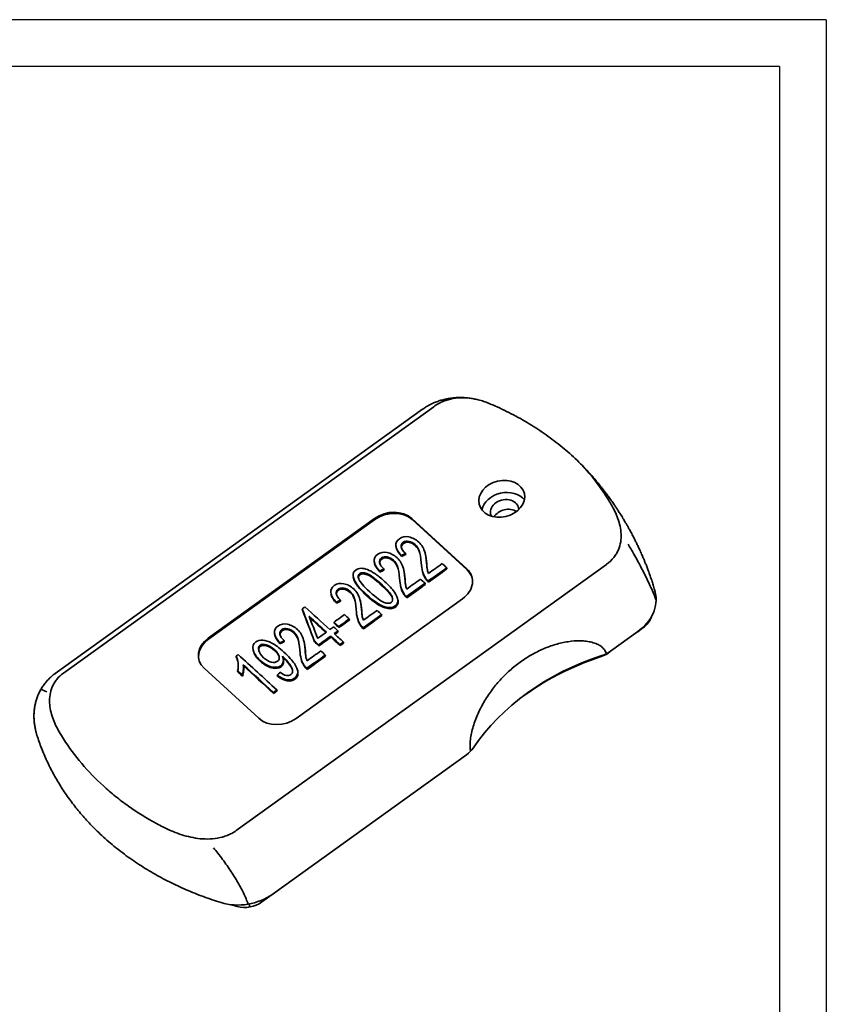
# Model space of a CAD drawing. Header units: millimetres. Extents: x 1490 to 1787, y 294 to 785.
# Tile 5 of 11: x 1706 to 1787, y 394 to 493. Entities that reach past the tile are written whole.
import ezdxf

# ---------------------------------------------------------------- set-up
doc = ezdxf.new("R2010")
doc.units = ezdxf.units.MM
doc.header["$LTSCALE"] = 1.8
doc.header["$MEASUREMENT"] = 0
doc.layers.add('1轮廓实线层', color=7, linetype='Continuous')
doc.layers.add('2细线层', color=4, linetype='Continuous')
doc.layers.add('粗实线层', color=7, linetype='Continuous', lineweight=35)

msp = doc.modelspace()

# ---------------------------------------------------------------- linework, layer by layer
at = {"layer": '1轮廓实线层'}
for q in [(1530.221, 488.033), (1782.536, 299.033)]:
    msp.add_line((1782.536, 488.033), q, dxfattribs=at)
at = {"layer": '2细线层'}
for q in [(1506.596, 492.758), (1787.261, 294.308)]:
    msp.add_line((1787.261, 492.758), q, dxfattribs=at)
at = {"layer": '粗实线层'}
for p, q in [((1746.587, 453.498), (1709.582, 426.881)), ((1747.707, 453.754), (1710.398, 426.918)), ((1744.088, 442.988), (1744.062, 443.098)), ((1741.755, 442.496), (1724.998, 430.443)), ((1725.024, 430.333), (1741.781, 442.386)), ((1751.04, 437.421), (1745.509, 442.484)), ((1745.535, 442.374), (1751.066, 437.311)), ((1743.915, 439.628), (1743.94, 439.518)), ((1744.455, 438.773), (1744.481, 438.663)), ((1744.86, 438.983), (1744.886, 438.873)), ((1746.871, 438.868), (1746.846, 438.978)), ((1727.796, 411.035), (1765.105, 437.871)), ((1741.729, 438.056), (1741.755, 437.946)), ((1742.27, 437.201), (1742.296, 437.092)), ((1742.675, 437.411), (1742.701, 437.301)), ((1744.686, 437.296), (1744.66, 437.406)), ((1746.55, 437.274), (1746.576, 437.165)), ((1749.016, 437.53), (1749.042, 437.42)), ((1739.603, 436.566), (1739.629, 436.456)), ((1739.945, 435.805), (1739.92, 435.915)), ((1744.365, 435.703), (1744.391, 435.593)), ((1746.831, 435.958), (1746.857, 435.849)), ((1747.158, 436.193), (1747.183, 436.083)), ((1737.359, 434.913), (1737.385, 434.803)), ((1744.972, 434.621), (1744.998, 434.511)), ((1733.848, 422.342), (1750.605, 434.396)), ((1737.9, 434.058), (1737.926, 433.948)), ((1738.305, 434.268), (1738.331, 434.158)), ((1740.316, 434.153), (1740.29, 434.263)), ((1744.098, 434.303), (1744.073, 434.413)), ((1734.452, 433.383), (1734.477, 433.273)), ((1742.461, 432.815), (1742.487, 432.705)), ((1737.66, 432.042), (1737.686, 431.932)), ((1739.198, 432.368), (1739.224, 432.258)), ((1739.995, 432.559), (1740.021, 432.45)), ((1731.681, 430.828), (1731.707, 430.719)), ((1737.333, 430.642), (1737.359, 430.532)), ((1738.058, 431.163), (1738.084, 431.053)), ((1738.138, 431.605), (1738.163, 431.495)), ((1740.602, 431.478), (1740.628, 431.368)), ((1765.527, 429.126), (1768.259, 431.091)), ((1768.266, 431.081), (1768.79, 431.458)), ((1732.222, 429.974), (1732.247, 429.864)), ((1732.627, 430.183), (1732.652, 430.073)), ((1734.638, 430.069), (1734.612, 430.178)), ((1735.677, 430.163), (1735.703, 430.053)), ((1736.113, 429.764), (1736.139, 429.654)), ((1738.26, 429.793), (1738.286, 429.683)), ((1738.605, 430.042), (1738.631, 429.932)), ((1729.513, 429.238), (1729.539, 429.129)), ((1736.783, 428.731), (1736.809, 428.621)), ((1764.924, 428.713), (1764.908, 428.78)), ((1765.233, 428.9), (1765.534, 429.117)), ((1727.788, 428.616), (1727.814, 428.506)), ((1728.524, 427.741), (1728.55, 427.632)), ((1732.559, 428.289), (1732.534, 428.399)), ((1734.317, 428.475), (1734.342, 428.365)), ((1724.563, 427.417), (1730.094, 422.354)), ((1727.947, 427.141), (1727.973, 427.031)), ((1728.406, 426.72), (1728.432, 426.61)), ((1731.939, 426.71), (1731.965, 426.6)), ((1734, 427.126), (1733.974, 427.236)), ((1734.924, 427.394), (1734.95, 427.284)), ((1731.553, 424.969), (1731.579, 424.859)), ((1731.898, 425.217), (1731.924, 425.107)), ((1731.525, 404.669), (1751.015, 418.688)), ((1730.405, 403.849), (1731.532, 404.66)), ((1729.102, 403.643), (1729.173, 403.337))]:
    msp.add_line(p, q, dxfattribs=at)
msp.add_ellipse((1754.559, 444.473), major_axis=(-2.278, -0.534), ratio=0.779362, dxfattribs=at)
for centre, major_axis, start_param, end_param in [((1754.842, 443.265), (2.278, 0.534), 0.347132, 2.794531), ((1754.842, 443.265), (-1.402, -0.329), 2.95112, 6.283185), ((1743.415, 440.977), (-2.629, -0.616), 3.630882, 5.201678), ((1743.44, 440.867), (2.629, 0.616), 0.489289, 2.060085), ((1754.842, 443.265), (-1.402, -0.329), 0, 0.190445), ((1755.074, 442.276), (1.402, 0.329), 0.639497, 2.502069), ((1748.946, 435.914), (-2.629, -0.616), 2.060085, 3.630882), ((1748.972, 435.805), (2.629, 0.616), 0.026788, 0.489289), ((1765.217, 433.876), (4.819, 1.129), 5.201678, 6.291931), ((1767.297, 432.825), (-2.366, -0.554), 2.060085, 2.72286), ((1726.683, 428.814), (2.629, 0.616), 2.060085, 3.114777), ((1726.657, 428.924), (-2.629, -0.616), 5.201678, 6.772474), ((1770.992, 412.262), (-21.907, -5.134), 4.821427, 5.581929), ((1764.016, 430.014), (-1.928, -0.452), 1.679834, 2.060085), ((1763.868, 430.645), (2.629, 0.616), 4.821427, 5.201678), ((1771.14, 411.631), (22.608, 5.298), 1.679834, 2.08681), ((1732.188, 423.861), (-2.629, -0.616), 0.489289, 2.060085), ((1712.443, 422.136), (4.819, 1.129), 3.133123, 3.197117), ((1749.356, 420.206), (2.629, 0.616), 5.201678, 5.581929), ((1749.503, 419.575), (-1.928, -0.452), 2.060085, 2.181035), ((1728.483, 407.454), (4.819, 1.129), 4.064646, 5.201678), ((1728.912, 405.216), (-2.366, -0.554), 0.959215, 2.060085)]:
    msp.add_ellipse(centre, major_axis=major_axis, ratio=0.779362, start_param=start_param, end_param=end_param, dxfattribs=at)
for points, knots in [([(1750.092, 454.673), (1750.063, 454.673), (1749.884, 454.666), (1749.553, 454.634), (1749.101, 454.566), (1748.657, 454.467), (1748.222, 454.339), (1747.798, 454.181), (1747.386, 453.992), (1746.99, 453.771), (1746.725, 453.606), (1746.598, 453.508), (1746.592, 453.502)], [0, 0, 0, 0, 0.024796, 0.154722, 0.2806, 0.403457, 0.524081, 0.643035, 0.76072, 0.877428, 0.993386, 1, 1, 1, 1]), ([(1751.014, 454.654), (1750.898, 454.659), (1750.781, 454.661), (1750.329, 454.658), (1749.993, 454.63), (1749.331, 454.514), (1748.998, 454.424), (1748.53, 454.24), (1748.379, 454.17), (1748.048, 453.992), (1747.871, 453.879), (1747.71, 453.753)], [0, 0, 0, 0, 0.101157, 0.101157, 0.388242, 0.388242, 0.675328, 0.675328, 0.81887, 0.81887, 1, 1, 1, 1]), ([(1753.507, 453.997), (1753.417, 454.038), (1753.167, 454.144), (1752.731, 454.299), (1752.23, 454.446), (1751.742, 454.555), (1751.27, 454.632), (1750.805, 454.675), (1750.423, 454.687), (1750.209, 454.677), (1750.143, 454.673)], [0, 0, 0, 0, 0.089412, 0.243539, 0.409399, 0.546825, 0.677705, 0.819378, 0.944795, 1, 1, 1, 1]), ([(1763.09, 447.395), (1762.896, 447.603), (1762.471, 448.044), (1761.786, 448.701), (1761.038, 449.366), (1760.262, 450.007), (1759.458, 450.622), (1758.629, 451.209), (1757.774, 451.77), (1756.892, 452.304), (1755.985, 452.811), (1755.05, 453.292), (1754.223, 453.686), (1753.701, 453.911), (1753.505, 453.993)], [0, 0, 0, 0, 0.075598, 0.163015, 0.250694, 0.338263, 0.425438, 0.512381, 0.599224, 0.686098, 0.773093, 0.860334, 0.947951, 1, 1, 1, 1]), ([(1762.613, 447.891), (1762.902, 447.58), (1763.181, 447.263), (1764.115, 446.144), (1764.715, 445.315), (1765.366, 444.272), (1765.479, 444.085), (1765.589, 443.897)], [0, 0, 0, 0, 0.248648, 0.248648, 0.866255, 0.866255, 1, 1, 1, 1]), ([(1763.108, 447.376), (1763.186, 447.293), (1763.262, 447.21), (1763.466, 446.986), (1763.655, 446.774), (1763.84, 446.558), (1763.962, 446.414), (1764.023, 446.342), (1764.183, 446.148), (1764.281, 446.026), (1764.378, 445.904)], [0, 0, 0, 0, 0.17326, 0.17326, 0.465188, 0.611152, 0.611152, 0.757116, 0.757116, 1, 1, 1, 1]), ([(1764.011, 446.357), (1763.952, 446.428), (1763.852, 446.545), (1763.749, 446.662), (1763.708, 446.709)], [0, 0, 0, 0, 0.603621, 1, 1, 1, 1]), ([(1769.812, 435.809), (1769.765, 435.961), (1769.652, 436.318), (1769.474, 436.835), (1769.293, 437.33), (1769.137, 437.738), (1768.997, 438.089), (1768.854, 438.437), (1768.689, 438.823), (1768.502, 439.245), (1768.312, 439.654), (1768.137, 440.018), (1767.961, 440.373), (1767.762, 440.761), (1767.548, 441.163), (1767.346, 441.531), (1767.166, 441.847), (1766.982, 442.163), (1766.767, 442.522), (1766.527, 442.91), (1766.294, 443.275), (1766.078, 443.603), (1765.855, 443.932), (1765.601, 444.298), (1765.327, 444.68), (1765.072, 445.023), (1764.85, 445.315), (1764.643, 445.58), (1764.42, 445.861), (1764.223, 446.102), (1764.096, 446.256), (1764.054, 446.305)], [0, 0, 0, 0, 0.03974, 0.093457, 0.136113, 0.171436, 0.202517, 0.230393, 0.265012, 0.30714, 0.34552, 0.377268, 0.407518, 0.444269, 0.485638, 0.520922, 0.54852, 0.575839, 0.611839, 0.652728, 0.689311, 0.719356, 0.749881, 0.787636, 0.830018, 0.866486, 0.89329, 0.919728, 0.949593, 0.983711, 1, 1, 1, 1]), ([(1765.105, 437.873), (1765.406, 438.078), (1765.656, 438.312), (1765.958, 438.691), (1766.044, 438.816), (1766.193, 439.069), (1766.258, 439.197), (1766.425, 439.589), (1766.5, 439.86), (1766.586, 440.395), (1766.598, 440.661), (1766.574, 441.191), (1766.538, 441.455), (1766.428, 441.968), (1766.354, 442.219), (1766.091, 442.958), (1765.858, 443.433), (1765.589, 443.897)], [0, 0, 0, 0, 0.135555, 0.135555, 0.197293, 0.197293, 0.25903, 0.25903, 0.382506, 0.382506, 0.505981, 0.505981, 0.629456, 0.629456, 0.752932, 0.752932, 1, 1, 1, 1]), ([(1747.18, 436.956), (1747.132, 437.063), (1747.095, 437.176), (1747.041, 437.417), (1747.013, 437.661), (1746.941, 438.473), (1746.89, 438.808), (1746.772, 439.265), (1746.691, 439.464), (1746.484, 439.804), (1746.355, 439.96), (1745.895, 440.38), (1745.561, 440.558), (1744.835, 440.708), (1744.518, 440.649), (1743.981, 440.263), (1743.864, 440.022), (1743.929, 439.444), (1744.115, 439.124), (1744.455, 438.773)], [0, 0, 0, 0, 0.066793, 0.066793, 0.133382, 0.133382, 0.213451, 0.213451, 0.29333, 0.29333, 0.373459, 0.373459, 0.530901, 0.530901, 0.688246, 0.688246, 0.844123, 0.844123, 1, 1, 1, 1]), ([(1744.86, 438.983), (1744.618, 439.206), (1744.479, 439.416), (1744.404, 439.811), (1744.468, 439.97), (1744.792, 440.202), (1744.984, 440.235), (1745.438, 440.139), (1745.646, 440.028), (1746.014, 439.692), (1746.151, 439.479), (1746.339, 438.955), (1746.406, 438.557), (1746.471, 437.676), (1746.515, 437.389), (1746.645, 436.929), (1746.74, 436.718), (1746.945, 436.407), (1747.041, 436.296), (1747.158, 436.193)], [0, 0, 0, 0, 0.138686, 0.138686, 0.277371, 0.277371, 0.408852, 0.408852, 0.540333, 0.540333, 0.665258, 0.665258, 0.790119, 0.790119, 0.870454, 0.870454, 0.95098, 0.95098, 1, 1, 1, 1]), ([(1744.473, 439.477), (1744.47, 439.486), (1744.469, 439.495), (1744.429, 439.701), (1744.494, 439.86), (1744.817, 440.093), (1745.01, 440.125), (1745.464, 440.029), (1745.672, 439.919), (1746.039, 439.582), (1746.176, 439.369), (1746.296, 439.035), (1746.32, 438.952), (1746.342, 438.858)], [0, 0, 0, 0, 0.011012, 0.011012, 0.255446, 0.255446, 0.487182, 0.487182, 0.718918, 0.718918, 0.939097, 0.939097, 1, 1, 1, 1]), ([(1770.116, 434.269), (1770.041, 434.467), (1769.961, 434.67), (1769.787, 435.089), (1769.694, 435.305), (1769.5, 435.739), (1769.399, 435.958), (1769.084, 436.622), (1768.858, 437.072), (1768.381, 437.986), (1768.129, 438.448), (1767.684, 439.238), (1767.492, 439.569), (1767.298, 439.897)], [0, 0, 0, 0, 0.117451, 0.117451, 0.236044, 0.236044, 0.354637, 0.354637, 0.591824, 0.591824, 0.82901, 0.82901, 1, 1, 1, 1]), ([(1744.995, 435.384), (1744.947, 435.491), (1744.91, 435.604), (1744.856, 435.845), (1744.828, 436.09), (1744.756, 436.901), (1744.705, 437.236), (1744.587, 437.693), (1744.506, 437.892), (1744.299, 438.232), (1744.17, 438.388), (1743.71, 438.809), (1743.376, 438.986), (1742.649, 439.137), (1742.333, 439.078), (1741.796, 438.691), (1741.679, 438.451), (1741.744, 437.873), (1741.93, 437.553), (1742.27, 437.201)], [0, 0, 0, 0, 0.066793, 0.066793, 0.133382, 0.133382, 0.213451, 0.213451, 0.29333, 0.29333, 0.373459, 0.373459, 0.530901, 0.530901, 0.688246, 0.688246, 0.844123, 0.844123, 1, 1, 1, 1]), ([(1742.675, 437.411), (1742.433, 437.634), (1742.294, 437.845), (1742.219, 438.239), (1742.283, 438.398), (1742.607, 438.631), (1742.799, 438.663), (1743.253, 438.567), (1743.461, 438.457), (1743.829, 438.12), (1743.966, 437.907), (1744.154, 437.383), (1744.221, 436.985), (1744.286, 436.104), (1744.33, 435.817), (1744.459, 435.357), (1744.555, 435.146), (1744.76, 434.835), (1744.856, 434.724), (1744.972, 434.621)], [0, 0, 0, 0, 0.138686, 0.138686, 0.277371, 0.277371, 0.408852, 0.408852, 0.540333, 0.540333, 0.665258, 0.665258, 0.790119, 0.790119, 0.870454, 0.870454, 0.95098, 0.95098, 1, 1, 1, 1]), ([(1747.088, 437.217), (1747.062, 437.346), (1747.036, 437.58), (1746.97, 438.327), (1746.924, 438.642), (1746.871, 438.868)], [0, 0, 0, 0, 0.455359, 0.455359, 1, 1, 1, 1]), ([(1742.287, 437.905), (1742.285, 437.914), (1742.283, 437.923), (1742.244, 438.129), (1742.309, 438.288), (1742.632, 438.521), (1742.824, 438.553), (1743.279, 438.457), (1743.486, 438.347), (1743.854, 438.01), (1743.991, 437.797), (1744.111, 437.463), (1744.135, 437.38), (1744.157, 437.287)], [0, 0, 0, 0, 0.011012, 0.011012, 0.255446, 0.255446, 0.487182, 0.487182, 0.718918, 0.718918, 0.939097, 0.939097, 1, 1, 1, 1]), ([(1743.754, 435.068), (1743.543, 435.372), (1743.21, 435.732), (1742.372, 436.499), (1742.046, 436.764), (1741.509, 437.117), (1741.259, 437.251), (1740.796, 437.433), (1740.581, 437.475), (1740.186, 437.464), (1740.012, 437.408), (1739.656, 437.152), (1739.562, 436.961), (1739.595, 436.489), (1739.709, 436.219), (1739.92, 435.915)], [0, 0, 0, 0, 0.149497, 0.149497, 0.275844, 0.275844, 0.402168, 0.402168, 0.528492, 0.528492, 0.655378, 0.655378, 0.827689, 0.827689, 1, 1, 1, 1]), ([(1742.708, 434.039), (1742.389, 434.154), (1741.913, 434.502), (1740.641, 435.666), (1740.265, 436.108), (1740.056, 436.646), (1740.092, 436.822), (1740.412, 437.052), (1740.651, 437.053), (1740.969, 436.939)], [0, 0, 0, 0, 0.279117, 0.279117, 0.558234, 0.558234, 0.777378, 0.777378, 1, 1, 1, 1]), ([(1740.14, 436.408), (1740.097, 436.591), (1740.143, 436.73), (1740.437, 436.942), (1740.676, 436.943), (1740.995, 436.829)], [0, 0, 0, 0, 0.452785, 0.452785, 1, 1, 1, 1]), ([(1740.969, 436.939), (1741.286, 436.825), (1741.764, 436.476), (1743.035, 435.313), (1743.403, 434.887), (1743.61, 434.345), (1743.582, 434.152), (1743.265, 433.924), (1743.027, 433.924), (1742.708, 434.039)], [0, 0, 0, 0, 0.250965, 0.250965, 0.500565, 0.500565, 0.750283, 0.750283, 1, 1, 1, 1]), ([(1740.995, 436.829), (1741.312, 436.715), (1741.789, 436.366), (1743.06, 435.203), (1743.429, 434.777), (1743.544, 434.475), (1743.555, 434.444), (1743.563, 434.414)], [0, 0, 0, 0, 0.473785, 0.473785, 0.944993, 0.944993, 1, 1, 1, 1]), ([(1744.902, 435.645), (1744.877, 435.774), (1744.851, 436.008), (1744.785, 436.755), (1744.739, 437.07), (1744.686, 437.296)], [0, 0, 0, 0, 0.455359, 0.455359, 1, 1, 1, 1]), ([(1746.576, 437.165), (1746.585, 437.125), (1746.595, 437.086), (1746.67, 436.819), (1746.766, 436.608), (1746.971, 436.297), (1747.066, 436.186), (1747.183, 436.083)], [0, 0, 0, 0, 0.090806, 0.090806, 0.65596, 0.65596, 1, 1, 1, 1]), ([(1740.625, 432.241), (1740.577, 432.348), (1740.54, 432.461), (1740.486, 432.702), (1740.457, 432.946), (1740.386, 433.758), (1740.335, 434.093), (1740.217, 434.549), (1740.136, 434.749), (1739.929, 435.089), (1739.8, 435.245), (1739.34, 435.665), (1739.006, 435.843), (1738.279, 435.993), (1737.963, 435.934), (1737.426, 435.548), (1737.308, 435.307), (1737.373, 434.729), (1737.56, 434.409), (1737.9, 434.058)], [0, 0, 0, 0, 0.066793, 0.066793, 0.133382, 0.133382, 0.213451, 0.213451, 0.29333, 0.29333, 0.373459, 0.373459, 0.530901, 0.530901, 0.688246, 0.688246, 0.844123, 0.844123, 1, 1, 1, 1]), ([(1739.92, 435.915), (1740.13, 435.609), (1740.464, 435.248), (1741.649, 434.164), (1742.266, 433.75), (1743.196, 433.454), (1743.543, 433.486), (1744.02, 433.829), (1744.115, 434.021), (1744.08, 434.493), (1743.966, 434.764), (1743.754, 435.068)], [0, 0, 0, 0, 0.169303, 0.169303, 0.438282, 0.438282, 0.661577, 0.661577, 0.830973, 0.830973, 1, 1, 1, 1]), ([(1739.945, 435.805), (1740.156, 435.5), (1740.49, 435.138), (1741.675, 434.054), (1742.292, 433.64), (1743.222, 433.344), (1743.569, 433.376), (1744.046, 433.719), (1744.14, 433.911), (1744.119, 434.198), (1744.111, 434.25), (1744.098, 434.303)], [0, 0, 0, 0, 0.195253, 0.195253, 0.505461, 0.505461, 0.762982, 0.762982, 0.958342, 0.958342, 1, 1, 1, 1]), ([(1770.029, 435.038), (1770.02, 435.075), (1769.992, 435.193), (1769.934, 435.409), (1769.869, 435.636), (1769.824, 435.775), (1769.808, 435.823)], [0, 0, 0, 0, 0.157222, 0.48982, 0.823165, 1, 1, 1, 1]), ([(1738.305, 434.268), (1738.063, 434.491), (1737.923, 434.701), (1737.848, 435.096), (1737.913, 435.255), (1738.236, 435.487), (1738.429, 435.52), (1738.883, 435.424), (1739.091, 435.313), (1739.458, 434.977), (1739.596, 434.764), (1739.783, 434.24), (1739.851, 433.842), (1739.915, 432.961), (1739.96, 432.674), (1740.089, 432.214), (1740.185, 432.003), (1740.39, 431.691), (1740.485, 431.581), (1740.602, 431.478)], [0, 0, 0, 0, 0.138686, 0.138686, 0.277371, 0.277371, 0.408852, 0.408852, 0.540333, 0.540333, 0.665258, 0.665258, 0.790119, 0.790119, 0.870454, 0.870454, 0.95098, 0.95098, 1, 1, 1, 1]), ([(1737.917, 434.762), (1737.915, 434.771), (1737.913, 434.78), (1737.874, 434.986), (1737.938, 435.145), (1738.262, 435.378), (1738.454, 435.41), (1738.908, 435.314), (1739.116, 435.204), (1739.484, 434.867), (1739.621, 434.654), (1739.741, 434.32), (1739.765, 434.237), (1739.787, 434.143)], [0, 0, 0, 0, 0.011012, 0.011012, 0.255446, 0.255446, 0.487182, 0.487182, 0.718918, 0.718918, 0.939097, 0.939097, 1, 1, 1, 1]), ([(1744.391, 435.593), (1744.4, 435.553), (1744.41, 435.515), (1744.485, 435.248), (1744.581, 435.036), (1744.786, 434.725), (1744.881, 434.614), (1744.998, 434.511)], [0, 0, 0, 0, 0.090806, 0.090806, 0.65596, 0.65596, 1, 1, 1, 1]), ([(1740.532, 432.502), (1740.507, 432.631), (1740.481, 432.865), (1740.415, 433.612), (1740.369, 433.927), (1740.316, 434.153)], [0, 0, 0, 0, 0.455359, 0.455359, 1, 1, 1, 1]), ([(1734.946, 428.157), (1734.899, 428.263), (1734.862, 428.377), (1734.808, 428.617), (1734.779, 428.862), (1734.707, 429.673), (1734.657, 430.008), (1734.539, 430.465), (1734.458, 430.664), (1734.25, 431.005), (1734.121, 431.16), (1733.662, 431.581), (1733.328, 431.758), (1732.601, 431.909), (1732.284, 431.85), (1731.747, 431.464), (1731.63, 431.223), (1731.695, 430.645), (1731.882, 430.325), (1732.222, 429.974)], [0, 0, 0, 0, 0.066793, 0.066793, 0.133382, 0.133382, 0.213451, 0.213451, 0.29333, 0.29333, 0.373459, 0.373459, 0.530901, 0.530901, 0.688246, 0.688246, 0.844123, 0.844123, 1, 1, 1, 1]), ([(1740.021, 432.45), (1740.03, 432.41), (1740.04, 432.371), (1740.115, 432.104), (1740.211, 431.893), (1740.415, 431.582), (1740.511, 431.471), (1740.628, 431.368)], [0, 0, 0, 0, 0.090806, 0.090806, 0.65596, 0.65596, 1, 1, 1, 1]), ([(1732.627, 430.183), (1732.385, 430.407), (1732.245, 430.617), (1732.17, 431.011), (1732.234, 431.17), (1732.558, 431.403), (1732.75, 431.435), (1733.204, 431.339), (1733.412, 431.229), (1733.78, 430.892), (1733.917, 430.679), (1734.105, 430.156), (1734.172, 429.757), (1734.237, 428.877), (1734.282, 428.589), (1734.411, 428.13), (1734.507, 427.918), (1734.711, 427.607), (1734.807, 427.496), (1734.924, 427.394)], [0, 0, 0, 0, 0.138686, 0.138686, 0.277371, 0.277371, 0.408852, 0.408852, 0.540333, 0.540333, 0.665258, 0.665258, 0.790119, 0.790119, 0.870454, 0.870454, 0.95098, 0.95098, 1, 1, 1, 1]), ([(1732.239, 430.678), (1732.237, 430.687), (1732.235, 430.696), (1732.196, 430.902), (1732.26, 431.06), (1732.584, 431.293), (1732.776, 431.325), (1733.23, 431.23), (1733.438, 431.119), (1733.806, 430.783), (1733.943, 430.569), (1734.063, 430.235), (1734.087, 430.152), (1734.109, 430.059)], [0, 0, 0, 0, 0.011012, 0.011012, 0.255446, 0.255446, 0.487182, 0.487182, 0.718918, 0.718918, 0.939097, 0.939097, 1, 1, 1, 1]), ([(1731.939, 426.71), (1732.272, 426.452), (1732.593, 426.295), (1733.208, 426.188), (1733.471, 426.241), (1733.898, 426.548), (1734.002, 426.748), (1734.003, 427.25), (1733.897, 427.538), (1733.467, 428.187), (1733.112, 428.575), (1732.142, 429.463), (1731.739, 429.768), (1731.08, 430.113), (1730.772, 430.207), (1730.198, 430.238), (1729.963, 430.18), (1729.526, 429.866), (1729.435, 429.605), (1729.579, 428.925), (1729.81, 428.575), (1730.583, 427.867), (1730.97, 427.645), (1731.757, 427.451), (1732.07, 427.487), (1732.442, 427.754), (1732.525, 427.891), (1732.575, 428.235), (1732.547, 428.415), (1732.465, 428.603)], [0, 0, 0, 0, 0.071631, 0.071631, 0.143465, 0.143465, 0.211074, 0.211074, 0.27861, 0.27861, 0.346133, 0.346133, 0.41102, 0.41102, 0.476028, 0.476028, 0.541104, 0.541104, 0.63111, 0.63111, 0.72102, 0.72102, 0.808095, 0.808095, 0.895313, 0.895313, 0.947617, 0.947617, 1, 1, 1, 1]), ([(1731.337, 428.023), (1731.075, 428.086), (1730.82, 428.23), (1730.299, 428.707), (1730.132, 428.953), (1730.015, 429.433), (1730.062, 429.608), (1730.364, 429.825), (1730.571, 429.843), (1730.836, 429.772)], [0, 0, 0, 0, 0.232188, 0.232188, 0.490485, 0.490485, 0.74919, 0.74919, 1, 1, 1, 1]), ([(1730.097, 429.091), (1730.042, 429.327), (1730.09, 429.499), (1730.39, 429.715), (1730.597, 429.733), (1730.862, 429.662)], [0, 0, 0, 0, 0.504878, 0.504878, 1, 1, 1, 1]), ([(1730.836, 429.772), (1731.103, 429.701), (1731.372, 429.541), (1731.917, 429.042), (1732.08, 428.809), (1732.182, 428.379), (1732.127, 428.214), (1731.809, 427.985), (1731.599, 427.959), (1731.337, 428.023)], [0, 0, 0, 0, 0.250423, 0.250423, 0.500846, 0.500846, 0.751269, 0.751269, 1, 1, 1, 1]), ([(1730.862, 429.662), (1731.128, 429.592), (1731.397, 429.431), (1731.902, 428.97), (1732.054, 428.77), (1732.126, 428.583)], [0, 0, 0, 0, 0.541035, 0.541035, 1, 1, 1, 1]), ([(1734.854, 428.418), (1734.829, 428.546), (1734.802, 428.781), (1734.736, 429.527), (1734.691, 429.843), (1734.638, 430.069)], [0, 0, 0, 0, 0.455359, 0.455359, 1, 1, 1, 1]), ([(1765.102, 428.869), (1765.066, 429), (1765.007, 429.124), (1764.839, 429.366), (1764.729, 429.477), (1764.469, 429.675), (1764.32, 429.762), (1763.999, 429.906), (1763.827, 429.965), (1763.464, 430.06), (1763.273, 430.096), (1762.882, 430.145), (1762.683, 430.158), (1762.077, 430.17), (1761.659, 430.139), (1760.816, 430.012), (1760.398, 429.916), (1759.569, 429.672), (1759.159, 429.523), (1758.348, 429.174), (1757.947, 428.973), (1757.17, 428.531), (1756.794, 428.288), (1756.064, 427.763), (1755.711, 427.479), (1755.027, 426.87), (1754.7, 426.546), (1754.082, 425.866), (1753.79, 425.51), (1753.241, 424.761), (1752.982, 424.367), (1752.509, 423.546), (1752.296, 423.124), (1751.923, 422.254), (1751.762, 421.804), (1751.577, 421.139), (1751.524, 420.917), (1751.439, 420.477), (1751.407, 420.263), (1751.378, 419.955), (1751.372, 419.855), (1751.365, 419.659), (1751.365, 419.563), (1751.375, 419.314), (1751.391, 419.169), (1751.418, 419.038)], [0, 0, 0, 0, 0.028957, 0.028957, 0.060407, 0.060407, 0.091857, 0.091857, 0.123307, 0.123307, 0.154758, 0.154758, 0.186208, 0.186208, 0.249108, 0.249108, 0.312009, 0.312009, 0.374909, 0.374909, 0.43781, 0.43781, 0.50071, 0.50071, 0.563611, 0.563611, 0.626511, 0.626511, 0.689412, 0.689412, 0.752312, 0.752312, 0.815213, 0.815213, 0.878113, 0.878113, 0.909564, 0.909564, 0.941014, 0.941014, 0.956739, 0.956739, 0.972464, 0.972464, 1, 1, 1, 1]), ([(1729.539, 429.129), (1729.616, 428.797), (1729.845, 428.456), (1730.608, 427.757), (1730.996, 427.535), (1731.783, 427.341), (1732.096, 427.377), (1732.468, 427.645), (1732.55, 427.781), (1732.592, 428.062), (1732.586, 428.174), (1732.559, 428.289)], [0, 0, 0, 0, 0.252351, 0.252351, 0.503018, 0.503018, 0.754095, 0.754095, 0.904664, 0.904664, 1, 1, 1, 1]), ([(1727.788, 428.616), (1727.896, 428.419), (1727.966, 428.188), (1728.033, 427.654), (1728.015, 427.395), (1727.947, 427.141)], [0, 0, 0, 0, 0.500674, 0.500674, 1, 1, 1, 1]), ([(1728.406, 426.72), (1728.459, 426.848), (1728.498, 427.01), (1728.55, 427.403), (1728.55, 427.582), (1728.524, 427.741)], [0, 0, 0, 0, 0.5, 0.5, 1, 1, 1, 1]), ([(1732.465, 428.603), (1732.508, 428.566), (1732.54, 428.537), (1732.759, 428.337), (1732.935, 428.148), (1733.246, 427.75), (1733.354, 427.581), (1733.476, 427.302), (1733.499, 427.174), (1733.473, 426.936), (1733.414, 426.838), (1733.184, 426.673), (1733.034, 426.644), (1732.681, 426.707), (1732.472, 426.811), (1732.229, 426.988)], [0, 0, 0, 0, 0.016717, 0.016717, 0.17145, 0.17145, 0.326183, 0.326183, 0.480916, 0.480916, 0.636255, 0.636255, 0.817922, 0.817922, 1, 1, 1, 1]), ([(1732.49, 428.494), (1732.534, 428.456), (1732.566, 428.427), (1732.784, 428.227), (1732.961, 428.038), (1733.272, 427.64), (1733.38, 427.471), (1733.454, 427.303), (1733.464, 427.275), (1733.474, 427.247)], [0, 0, 0, 0, 0.046703, 0.046703, 0.478974, 0.478974, 0.911246, 0.911246, 1, 1, 1, 1]), ([(1734.342, 428.365), (1734.352, 428.325), (1734.362, 428.287), (1734.437, 428.02), (1734.533, 427.808), (1734.737, 427.497), (1734.833, 427.387), (1734.95, 427.284)], [0, 0, 0, 0, 0.090806, 0.090806, 0.65596, 0.65596, 1, 1, 1, 1]), ([(1709.584, 426.878), (1709.544, 426.851), (1709.383, 426.739), (1709.117, 426.511), (1708.798, 426.195), (1708.511, 425.854), (1708.258, 425.495), (1708.04, 425.122), (1707.856, 424.739), (1707.707, 424.348), (1707.59, 423.953), (1707.506, 423.558), (1707.452, 423.165), (1707.426, 422.776), (1707.427, 422.392), (1707.451, 422.011), (1707.492, 421.691), (1707.533, 421.444), (1707.566, 421.27), (1707.592, 421.148), (1707.608, 421.073), (1707.616, 421.038)], [0, 0, 0, 0, 0.021161, 0.086927, 0.153469, 0.218928, 0.283398, 0.346963, 0.409695, 0.471658, 0.53291, 0.593517, 0.653574, 0.71325, 0.772888, 0.833191, 0.895536, 0.929848, 0.957987, 0.980517, 1, 1, 1, 1]), ([(1710.398, 426.918), (1710.135, 426.728), (1709.913, 426.514), (1709.631, 426.16), (1709.545, 426.035), (1709.396, 425.782), (1709.331, 425.654), (1709.164, 425.262), (1709.089, 424.991), (1709.003, 424.456), (1708.991, 424.19), (1709.015, 423.661), (1709.051, 423.396), (1709.161, 422.883), (1709.235, 422.632), (1709.493, 421.907), (1709.717, 421.445), (1709.977, 420.994)], [0, 0, 0, 0, 0.125, 0.125, 0.188002, 0.188002, 0.251005, 0.251005, 0.37701, 0.37701, 0.503015, 0.503015, 0.629021, 0.629021, 0.755026, 0.755026, 1, 1, 1, 1]), ([(1728.432, 426.61), (1728.485, 426.738), (1728.524, 426.9), (1728.576, 427.294), (1728.576, 427.472), (1728.55, 427.632)], [0, 0, 0, 0, 0.5, 0.5, 1, 1, 1, 1]), ([(1731.965, 426.6), (1732.298, 426.342), (1732.618, 426.186), (1733.233, 426.078), (1733.497, 426.131), (1733.924, 426.438), (1734.028, 426.638), (1734.029, 426.965), (1734.019, 427.044), (1734, 427.126)], [0, 0, 0, 0, 0.309525, 0.309525, 0.619929, 0.619929, 0.912074, 0.912074, 1, 1, 1, 1]), ([(1709.977, 420.994), (1710.118, 420.751), (1710.264, 420.51), (1711.509, 418.545), (1712.845, 416.966), (1714.813, 415.175), (1715.222, 414.825), (1716.069, 414.146), (1716.508, 413.816), (1717.853, 412.868), (1718.795, 412.285), (1719.993, 411.636), (1720.208, 411.523), (1720.425, 411.412)], [0, 0, 0, 0, 0.06133, 0.06133, 0.506576, 0.506576, 0.617887, 0.617887, 0.729199, 0.729199, 0.951821, 0.951821, 1, 1, 1, 1]), ([(1720.425, 411.412), (1720.959, 411.139), (1721.513, 410.895), (1722.387, 410.594), (1722.685, 410.504), (1723.301, 410.354), (1723.62, 410.293), (1724.264, 410.21), (1724.591, 410.188), (1725.26, 410.193), (1725.596, 410.221), (1726.258, 410.337), (1726.591, 410.427), (1727.059, 410.612), (1727.21, 410.681), (1727.51, 410.842), (1727.658, 410.934), (1727.796, 411.035)], [0, 0, 0, 0, 0.249383, 0.249383, 0.373982, 0.373982, 0.498581, 0.498581, 0.62318, 0.62318, 0.747779, 0.747779, 0.872379, 0.872379, 0.934678, 0.934678, 1, 1, 1, 1]), ([(1725.525, 409.31), (1725.671, 409.127), (1725.815, 408.944), (1726.278, 408.345), (1726.588, 407.925), (1727.171, 407.094), (1727.445, 406.681), (1727.825, 406.064), (1727.947, 405.86), (1728.179, 405.452), (1728.29, 405.247), (1728.598, 404.648), (1728.772, 404.265), (1728.947, 403.807), (1728.98, 403.716), (1729.012, 403.626)], [0, 0, 0, 0, 0.094345, 0.094345, 0.307261, 0.307261, 0.520177, 0.520177, 0.626635, 0.626635, 0.733093, 0.733093, 0.946008, 0.946008, 1, 1, 1, 1])]:
    msp.add_open_spline(points, degree=3, knots=knots, dxfattribs=at)
for points in [[(1762.587, 447.919), (1762.595, 447.91), (1762.604, 447.901), (1762.613, 447.891)], [(1743.94, 439.517), (1744.002, 439.257), (1744.182, 438.972), (1744.481, 438.663)], [(1744.455, 438.773), (1744.59, 438.843), (1744.725, 438.913), (1744.86, 438.983)], [(1744.481, 438.663), (1744.616, 438.733), (1744.751, 438.803), (1744.886, 438.873)], [(1741.755, 437.946), (1741.817, 437.685), (1741.997, 437.4), (1742.296, 437.092)], [(1748.559, 437.948), (1748.1, 437.618), (1747.64, 437.287), (1747.18, 436.956)], [(1749.016, 437.53), (1748.864, 437.669), (1748.712, 437.809), (1748.559, 437.948)], [(1742.27, 437.201), (1742.405, 437.271), (1742.54, 437.341), (1742.675, 437.411)], [(1742.296, 437.092), (1742.431, 437.161), (1742.566, 437.231), (1742.701, 437.301)], [(1747.158, 436.193), (1747.777, 436.639), (1748.397, 437.084), (1749.016, 437.53)], [(1747.183, 436.083), (1747.803, 436.529), (1748.422, 436.975), (1749.042, 437.42)], [(1739.629, 436.456), (1739.675, 436.26), (1739.78, 436.043), (1739.945, 435.805)], [(1744.972, 434.621), (1745.592, 435.067), (1746.212, 435.513), (1746.831, 435.958)], [(1746.374, 436.377), (1745.914, 436.046), (1745.455, 435.715), (1744.995, 435.384)], [(1744.998, 434.511), (1745.618, 434.957), (1746.237, 435.403), (1746.857, 435.849)], [(1746.831, 435.958), (1746.679, 436.098), (1746.527, 436.237), (1746.374, 436.377)], [(1737.385, 434.802), (1737.447, 434.541), (1737.627, 434.257), (1737.926, 433.948)], [(1737.9, 434.058), (1738.035, 434.128), (1738.17, 434.198), (1738.305, 434.268)], [(1737.926, 433.948), (1738.061, 434.018), (1738.196, 434.088), (1738.331, 434.158)], [(1734.734, 433.585), (1734.64, 433.518), (1734.546, 433.45), (1734.452, 433.383)], [(1734.452, 433.383), (1734.86, 432.309), (1735.269, 431.236), (1735.677, 430.163)], [(1734.477, 433.273), (1734.886, 432.2), (1735.294, 431.126), (1735.703, 430.053)], [(1737.243, 431.289), (1736.406, 432.054), (1735.57, 432.82), (1734.734, 433.585)], [(1735.152, 432.638), (1735.734, 432.106), (1736.315, 431.573), (1736.897, 431.041)], [(1736.017, 430.407), (1735.728, 431.151), (1735.44, 431.895), (1735.152, 432.638)], [(1738.721, 432.805), (1738.367, 432.551), (1738.013, 432.297), (1737.66, 432.042)], [(1739.198, 432.368), (1739.039, 432.514), (1738.88, 432.659), (1738.721, 432.805)], [(1740.602, 431.478), (1741.222, 431.924), (1741.842, 432.369), (1742.461, 432.815)], [(1742.004, 433.233), (1741.544, 432.903), (1741.084, 432.572), (1740.625, 432.241)], [(1740.628, 431.368), (1741.248, 431.814), (1741.867, 432.259), (1742.487, 432.705)], [(1742.461, 432.815), (1742.309, 432.954), (1742.156, 433.094), (1742.004, 433.233)], [(1735.204, 432.504), (1735.751, 432.004), (1736.298, 431.503), (1736.845, 431.003)], [(1737.66, 432.042), (1737.819, 431.896), (1737.978, 431.751), (1738.138, 431.605)], [(1737.686, 431.932), (1737.845, 431.787), (1738.004, 431.641), (1738.163, 431.495)], [(1738.138, 431.605), (1738.491, 431.859), (1738.845, 432.114), (1739.198, 432.368)], [(1738.163, 431.495), (1738.517, 431.749), (1738.871, 432.004), (1739.224, 432.258)], [(1731.707, 430.718), (1731.768, 430.457), (1731.948, 430.173), (1732.247, 429.864)], [(1736.897, 431.041), (1736.604, 430.829), (1736.31, 430.618), (1736.017, 430.407)], [(1736.113, 429.764), (1736.52, 430.057), (1736.926, 430.349), (1737.333, 430.642)], [(1737.622, 431.562), (1737.496, 431.471), (1737.369, 431.38), (1737.243, 431.289)], [(1737.333, 430.642), (1737.642, 430.359), (1737.951, 430.076), (1738.26, 429.793)], [(1738.058, 431.163), (1737.913, 431.296), (1737.768, 431.429), (1737.622, 431.562)], [(1737.678, 430.89), (1737.805, 430.981), (1737.932, 431.072), (1738.058, 431.163)], [(1738.605, 430.042), (1738.296, 430.324), (1737.987, 430.607), (1737.678, 430.89)], [(1737.757, 430.818), (1737.866, 430.897), (1737.975, 430.975), (1738.084, 431.053)], [(1732.222, 429.974), (1732.357, 430.043), (1732.492, 430.113), (1732.627, 430.183)], [(1732.247, 429.864), (1732.382, 429.934), (1732.517, 430.004), (1732.652, 430.073)], [(1735.677, 430.163), (1735.823, 430.03), (1735.968, 429.897), (1736.113, 429.764)], [(1735.703, 430.053), (1735.848, 429.92), (1735.993, 429.787), (1736.139, 429.654)], [(1736.139, 429.654), (1736.545, 429.947), (1736.952, 430.239), (1737.359, 430.532)], [(1737.359, 430.532), (1737.668, 430.249), (1737.977, 429.966), (1738.286, 429.683)], [(1738.26, 429.793), (1738.375, 429.876), (1738.49, 429.959), (1738.605, 430.042)], [(1738.286, 429.683), (1738.401, 429.766), (1738.516, 429.849), (1738.631, 429.932)], [(1728.011, 428.776), (1727.937, 428.722), (1727.863, 428.669), (1727.788, 428.616)], [(1731.898, 425.217), (1730.602, 426.403), (1729.307, 427.59), (1728.011, 428.776)], [(1734.924, 427.394), (1735.544, 427.839), (1736.163, 428.285), (1736.783, 428.731)], [(1736.326, 429.149), (1735.866, 428.818), (1735.406, 428.488), (1734.946, 428.157)], [(1736.783, 428.731), (1736.63, 428.87), (1736.478, 429.01), (1736.326, 429.149)], [(1727.814, 428.506), (1727.887, 428.373), (1727.942, 428.225), (1727.981, 428.059)], [(1728.524, 427.741), (1729.534, 426.817), (1730.543, 425.893), (1731.553, 424.969)], [(1734.95, 427.284), (1735.569, 427.729), (1736.189, 428.175), (1736.809, 428.621)], [(1727.947, 427.141), (1728.1, 427.001), (1728.253, 426.861), (1728.406, 426.72)], [(1727.973, 427.031), (1728.126, 426.891), (1728.279, 426.751), (1728.432, 426.61)], [(1728.55, 427.632), (1729.559, 426.707), (1730.569, 425.783), (1731.579, 424.859)], [(1732.229, 426.988), (1732.133, 426.895), (1732.036, 426.803), (1731.939, 426.71)], [(1708.734, 425.019), (1708.517, 425.127), (1708.313, 425.21), (1708.125, 425.264)], [(1731.553, 424.969), (1731.668, 425.052), (1731.783, 425.134), (1731.898, 425.217)], [(1731.579, 424.859), (1731.694, 424.942), (1731.809, 425.025), (1731.924, 425.107)], [(1727.294, 403.563), (1727.498, 403.503), (1727.702, 403.445), (1727.907, 403.388)]]:
    msp.add_open_spline(points, degree=3, dxfattribs=at)
msp.add_rational_spline([(1726.277, 403.777), (1711.542, 408.378), (1707.68, 420.8)], [0.275823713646, 0.246778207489, 0.268160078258], degree=2, dxfattribs=at)

doc.saveas('drawing.dxf')
